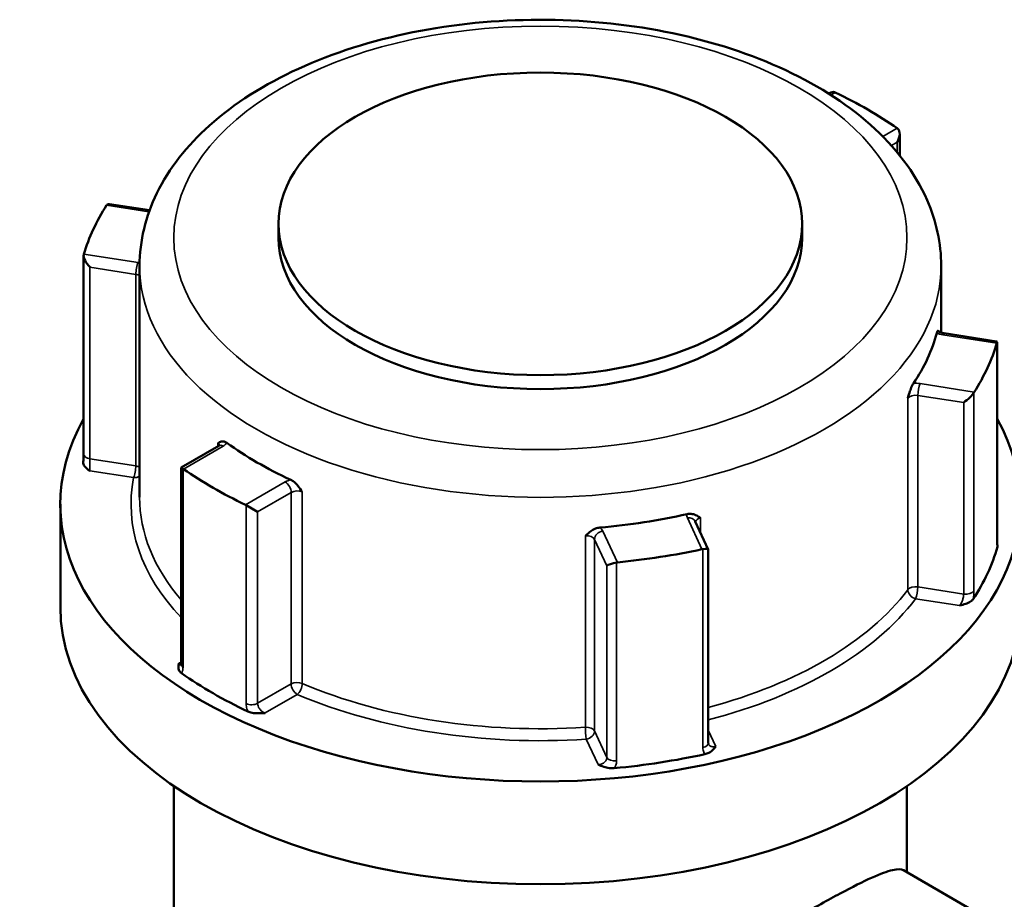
# Model space of a CAD drawing. Header units: millimetres. Extents: x 0 to 904, y 0 to 934.
# Tile 10 of 11: x 698 to 755, y 883 to 934. Entities that reach past the tile are written whole.
import ezdxf

# ---------------------------------------------------------------- set-up
doc = ezdxf.new("R2010")
doc.units = ezdxf.units.MM
doc.layers.add('Visible (ANSI)', color=7, linetype='Continuous', lineweight=50)
doc.layers.add('Visible Narrow (ANSI)', color=7, linetype='Continuous', lineweight=35)

msp = doc.modelspace()

# ---------------------------------------------------------------- linework, layer by layer
at = {"layer": 'Visible (ANSI)'}
for p, q in [((744.97, 930.159), (744.93, 930.136)), ((749.09, 927.78), (749.09, 926.524)), ((705.258, 923.317), (702.917, 923.679)), ((712.794, 922.525), (712.794, 921.708)), ((743.394, 922.525), (743.394, 921.708)), ((701.406, 909.083), (701.406, 920.664)), ((704.674, 920.075), (704.674, 906.562)), ((751.514, 920.075), (751.514, 916.176)), ((754.749, 915.661), (751.681, 916.135)), ((754.782, 904.041), (754.782, 915.621)), ((709.308, 909.57), (707.098, 908.294)), ((707.098, 908.294), (707.212, 908.228)), ((707.098, 908.294), (707.098, 896.819)), ((700.044, 906.154), (700.044, 900.153)), ((710.9, 906.098), (711.572, 905.711)), ((737.904, 903.508), (737.142, 905.15)), ((737.906, 892.207), (737.906, 903.499)), ((706.674, 889.697), (706.674, 853.298)), ((749.514, 889.697), (749.514, 884.658)), ((762.008, 877.445), (749.312, 884.774))]:
    msp.add_line(p, q, dxfattribs=at)
msp.add_ellipse((728.094, 922.525), major_axis=(-15.3, 0), ratio=0.57735, dxfattribs=at)
for centre, major_axis, ratio, start_param, end_param in [((744.97, 929.582), (-0.354, -0.612), 0.57735, 3.238165, 3.926991), ((728.094, 918.157), (27.05, 0), 0.57735, 0.690617, 0.88018), ((748.59, 927.492), (-0.354, -0.612), 0.57735, 1.570796, 3.045021), ((728.094, 918.157), (-27.05, 0), 0.57735, 5.926605, 6.116167), ((703.231, 923.125), (-0.451, 0.526), 0.410754, 5.836328, 6.371671), ((728.094, 921.708), (15.3, 0), 0.57735, 3.141593, 6.283185), ((701.906, 920.269), (0.451, -0.526), 0.410754, 3.423222, 4.897446), ((728.094, 918.157), (23.42, 0), 0.57735, 5.908593, 6.134179), ((728.094, 918.157), (27.05, 0), 0.57735, 5.926605, 6.116167), ((754.282, 915.227), (0.491, 0.421), 0.218386, 5.9329, 6.468243), ((752.957, 912.372), (-0.491, -0.421), 0.218386, 1.123939, 2.598164), ((728.094, 906.154), (28.05, 0), 0.57735, 2.828737, 6.596041), ((728.094, 918.157), (-23.42, 0), 0.57735, 0.672605, 0.898191), ((728.094, 918.157), (-27.05, 0), 0.57735, 0.690617, 0.88018), ((728.094, 918.157), (-23.42, 0), 0.57735, 1.719803, 1.945389), ((728.094, 918.157), (-27.05, 0), 0.57735, 1.737814, 1.927377), ((737.406, 903.393), (0.5, 0.11), 0.201906, 6.238645, 7.45107), ((728.094, 906.154), (27.05, 0), 0.57735, 5.919743, 6.123029), ((732.461, 902.628), (-0.5, -0.11), 0.201906, 4.502621, 5.976846), ((728.094, 900.153), (28.05, 0), 0.57735, 3.141593, 6.283185), ((728.094, 906.154), (-27.05, 0), 0.57735, 0.683755, 0.887041), ((728.094, 906.154), (-27.05, 0), 0.57735, 1.730953, 1.934239)]:
    msp.add_ellipse(centre, major_axis=major_axis, ratio=ratio, start_param=start_param, end_param=end_param, dxfattribs=at)
for points, knots in [([(704.674, 920.075), (704.674, 921.528), (705.028, 922.975), (706.393, 925.764), (707.445, 927.091), (710.203, 929.562), (711.968, 930.676), (715.988, 932.515), (718.254, 933.231), (723.021, 934.191), (725.52, 934.437), (730.514, 934.447), (733.006, 934.212), (737.76, 933.278), (740.02, 932.578), (744.093, 930.752), (745.905, 929.623), (748.841, 927.013), (749.981, 925.532), (751.228, 922.686), (751.514, 921.383), (751.514, 920.075)], [2.356194, 2.356194, 2.356194, 2.356194, 2.631499, 2.631499, 2.928808, 2.928808, 3.256868, 3.256868, 3.591427, 3.591427, 3.923774, 3.923774, 4.254968, 4.254968, 4.587267, 4.587267, 4.921796, 4.921796, 5.250049, 5.250049, 5.497787, 5.497787, 5.497787, 5.497787]), ([(751.254, 916.149), (751.267, 916.198), (751.279, 916.233), (751.306, 916.286), (751.318, 916.291), (751.336, 916.285), (751.343, 916.276), (751.35, 916.264)], [0.23232763, 0.23232763, 0.23232763, 0.23232763, 0.25357454, 0.25357454, 0.28265809, 0.28265809, 0.30554383, 0.30554383, 0.30554383, 0.30554383]), ([(751.345, 916.27), (751.345, 916.27), (751.347, 916.268), (751.357, 916.258), (751.369, 916.247), (751.406, 916.223), (751.431, 916.209), (751.495, 916.182), (751.534, 916.168), (751.61, 916.148), (751.644, 916.141), (751.681, 916.135)], [4.3319005, 4.3319005, 4.3319005, 4.3319005, 4.4505896, 4.4505896, 4.6522435, 4.6522435, 4.8550269, 4.8550269, 5.0731994, 5.0731994, 5.2359878, 5.2359878, 5.2359878, 5.2359878]), ([(749.562, 912.344), (749.562, 912.345), (749.562, 912.346), (749.604, 912.487), (749.644, 912.622), (749.718, 912.843), (749.755, 912.944), (749.827, 913.104), (749.858, 913.163), (749.89, 913.209)], [-0.00031623, -0.00031623, -0.00031623, -0.00031623, 0, 0, 0.04401994, 0.04401994, 0.07498299, 0.07498299, 0.09760297, 0.09760297, 0.09760297, 0.09760297]), ([(709.253, 909.717), (709.254, 909.717), (709.254, 909.717), (709.316, 909.755), (709.376, 909.79), (709.492, 909.821), (709.551, 909.826), (709.669, 909.796), (709.721, 909.771), (709.775, 909.732)], [-0.00031623, -0.00031623, -0.00031623, -0.00031623, 0, 0, 0.0440199, 0.0440199, 0.07498292, 0.07498292, 0.09760287, 0.09760287, 0.09760287, 0.09760287]), ([(709.308, 909.57), (709.326, 909.58), (709.339, 909.589), (709.359, 909.605), (709.365, 909.611), (709.368, 909.615), (709.369, 909.616), (709.369, 909.616)], [0, 0, 0, 0, 0.1570796, 0.1570796, 0.3141593, 0.3141593, 0.3804885, 0.3804885, 0.3804885, 0.3804885]), ([(701.406, 909.083), (701.406, 909.057), (701.405, 909.028), (701.404, 908.969), (701.403, 908.938), (701.401, 908.874), (701.399, 908.841), (701.395, 908.774), (701.393, 908.74), (701.388, 908.671), (701.385, 908.636), (701.382, 908.601)], [0.63121764, 0.63121764, 0.63121764, 0.63121764, 0.64250889, 0.64250889, 0.65380014, 0.65380014, 0.6650914, 0.6650914, 0.67638265, 0.67638265, 0.6876739, 0.6876739, 0.6876739, 0.6876739]), ([(701.759, 908.1), (701.758, 908.101), (701.757, 908.102), (701.677, 908.163), (701.597, 908.225), (701.476, 908.347), (701.423, 908.414), (701.384, 908.529), (701.379, 908.566), (701.382, 908.601)], [-0.00049574, -0.00049574, -0.00049574, -0.00049574, 0, 0, 0.03934896, 0.03934896, 0.07210853, 0.07210853, 0.08973394, 0.08973394, 0.08973394, 0.08973394]), ([(713.503, 907.58), (713.57, 907.549), (713.637, 907.505), (713.788, 907.38), (713.865, 907.296), (714.018, 907.111), (714.098, 906.994), (714.181, 906.872), (714.182, 906.871), (714.183, 906.871)], [0.23232747, 0.23232747, 0.23232747, 0.23232747, 0.25357438, 0.25357438, 0.2826579, 0.2826579, 0.32400575, 0.32400575, 0.32430278, 0.32430278, 0.32430278, 0.32430278]), ([(736.663, 905.573), (736.743, 905.591), (736.822, 905.595), (737, 905.58), (737.089, 905.552), (737.266, 905.476), (737.358, 905.416), (737.453, 905.355), (737.454, 905.354), (737.455, 905.354)], [0.23232759, 0.23232759, 0.23232759, 0.23232759, 0.25357451, 0.25357451, 0.28265805, 0.28265805, 0.32400591, 0.32400591, 0.32430294, 0.32430294, 0.32430294, 0.32430294]), ([(730.721, 904.312), (730.722, 904.313), (730.723, 904.313), (730.826, 904.406), (730.926, 904.495), (731.116, 904.628), (731.211, 904.684), (731.402, 904.757), (731.486, 904.777), (731.571, 904.785)], [-0.00031623, -0.00031623, -0.00031623, -0.00031623, 0, 0, 0.04401993, 0.04401993, 0.07498296, 0.07498296, 0.09760294, 0.09760294, 0.09760294, 0.09760294]), ([(754.782, 904.041), (754.782, 903.996), (754.783, 903.956), (754.786, 903.886), (754.789, 903.856), (754.793, 903.815), (754.796, 903.802), (754.796, 903.802)], [0.63121767, 0.63121767, 0.63121767, 0.63121767, 0.65002048, 0.65002048, 0.66882329, 0.66882329, 0.68703424, 0.68703424, 0.68703424, 0.68703424]), ([(754.779, 903.849), (754.783, 903.839), (754.787, 903.829), (754.811, 903.762), (754.811, 903.709), (754.798, 903.663)], [0.06770247, 0.06770247, 0.06770247, 0.06770247, 0.07210866, 0.07210866, 0.09749772, 0.09749772, 0.09749772, 0.09749772]), ([(753.377, 900.602), (753.348, 900.559), (753.303, 900.513), (753.149, 900.412), (753.045, 900.369), (752.834, 900.298), (752.712, 900.268), (752.589, 900.238), (752.588, 900.238), (752.586, 900.237)], [0, 0, 0, 0, 0.02418213, 0.02418213, 0.05538448, 0.05538448, 0.09286299, 0.09286299, 0.09333516, 0.09333516, 0.09333516, 0.09333516]), ([(707.125, 896.288), (707.074, 896.324), (707.029, 896.37), (706.954, 896.498), (706.942, 896.571), (706.94, 896.712), (706.956, 896.788), (706.972, 896.864), (706.972, 896.865), (706.973, 896.866)], [0, 0, 0, 0, 0.02418213, 0.02418213, 0.05538448, 0.05538448, 0.09286298, 0.09286298, 0.09333515, 0.09333515, 0.09333515, 0.09333515]), ([(707.088, 896.733), (707.088, 896.733), (707.088, 896.734), (707.09, 896.74), (707.092, 896.75), (707.096, 896.778), (707.098, 896.797), (707.098, 896.819)], [0.19707762, 0.19707762, 0.19707762, 0.19707762, 0.20355696, 0.20355696, 0.21927947, 0.21927947, 0.23500199, 0.23500199, 0.23500199, 0.23500199]), ([(712.007, 893.96), (712.005, 893.959), (712.004, 893.959), (711.872, 893.95), (711.74, 893.941), (711.496, 893.942), (711.369, 893.949), (711.147, 893.992), (711.069, 894.018), (711.006, 894.047)], [-0.00049574, -0.00049574, -0.00049574, -0.00049574, 0, 0, 0.03934897, 0.03934897, 0.07210856, 0.07210856, 0.09749758, 0.09749758, 0.09749758, 0.09749758]), ([(738.342, 892.013), (738.342, 892.012), (738.341, 892.012), (738.289, 891.941), (738.236, 891.87), (738.113, 891.749), (738.039, 891.689), (737.864, 891.6), (737.785, 891.573), (737.71, 891.557)], [-0.00049573, -0.00049573, -0.00049573, -0.00049573, 0, 0, 0.03934902, 0.03934902, 0.07210867, 0.07210867, 0.09749772, 0.09749772, 0.09749772, 0.09749772]), ([(737.906, 892.207), (737.906, 892.202), (737.907, 892.197), (737.907, 892.187), (737.908, 892.182), (737.909, 892.174), (737.91, 892.171), (737.912, 892.164), (737.913, 892.161), (737.915, 892.155), (737.916, 892.152), (737.917, 892.15)], [1.26243534, 1.26243534, 1.26243534, 1.26243534, 1.26945391, 1.26945391, 1.27647249, 1.27647249, 1.28349106, 1.28349106, 1.29050963, 1.29050963, 1.2975282, 1.2975282, 1.2975282, 1.2975282]), ([(732.408, 890.737), (732.328, 890.729), (732.238, 890.729), (732.008, 890.756), (731.892, 890.786), (731.68, 890.856), (731.573, 890.902), (731.468, 890.948), (731.466, 890.949), (731.465, 890.949)], [0, 0, 0, 0, 0.02418213, 0.02418213, 0.05538448, 0.05538448, 0.09286297, 0.09286297, 0.09333513, 0.09333513, 0.09333513, 0.09333513]), ([(731.025, 853.1), (730.031, 853.675), (729.043, 854.368), (727.188, 855.946), (726.322, 856.83), (724.825, 858.72), (724.194, 859.726), (723.305, 861.787), (723.05, 862.842), (723.05, 864.938), (723.305, 865.917), (724.194, 867.766), (724.825, 868.638), (726.322, 870.324), (727.188, 871.137), (729.043, 872.717), (730.031, 873.484), (731.972, 874.914), (732.995, 875.632), (735.104, 877.061), (736.192, 877.772), (738.341, 879.144), (739.404, 879.805), (741.422, 881.031), (742.376, 881.597), (744.104, 882.594), (744.908, 883.044), (746.326, 883.801), (746.942, 884.109), (747.96, 884.567), (748.364, 884.716), (748.975, 884.858), (749.182, 884.85), (749.312, 884.774)], [4.474068, 4.474068, 4.474068, 4.474068, 4.859256, 4.859256, 5.244444, 5.244444, 5.629632, 5.629632, 6.01482, 6.01482, 6.400008, 6.400008, 6.785196, 6.785196, 7.170384, 7.170384, 7.555572, 7.555572, 7.922236, 7.922236, 8.288901, 8.288901, 8.655565, 8.655565, 9.02223, 9.02223, 9.388894, 9.388894, 9.755559, 9.755559, 10.122223, 10.122223, 10.488888, 10.488888, 10.488888, 10.488888])]:
    msp.add_open_spline(points, degree=3, knots=knots, dxfattribs=at)
for points in [[(745.325, 930.195), (745.313, 930.201), (745.3, 930.206), (745.288, 930.211)], [(748.976, 928.081), (748.966, 928.09), (748.956, 928.098), (748.946, 928.105)], [(702.762, 923.632), (702.757, 923.625), (702.751, 923.617), (702.746, 923.608)], [(701.42, 920.753), (701.418, 920.744), (701.415, 920.734), (701.412, 920.723)], [(754.768, 915.56), (754.77, 915.569), (754.773, 915.578), (754.776, 915.586)], [(753.425, 912.677), (753.431, 912.687), (753.437, 912.696), (753.442, 912.705)], [(707.212, 908.228), (707.222, 908.222), (707.232, 908.215), (707.242, 908.208)], [(710.863, 906.118), (710.875, 906.112), (710.888, 906.105), (710.9, 906.098)], [(737.536, 903.522), (737.551, 903.525), (737.566, 903.527), (737.582, 903.529)], [(732.543, 902.75), (732.559, 902.753), (732.575, 902.755), (732.591, 902.756)]]:
    msp.add_open_spline(points, degree=3, dxfattribs=at)
at = {"layer": 'Visible Narrow (ANSI)'}
for p, q in [((745.07, 930.048), (745.325, 930.195)), ((748.946, 928.105), (748.109, 927.622)), ((748.608, 927.093), (748.944, 927.288)), ((748.944, 927.288), (748.944, 926.704)), ((702.746, 923.608), (705.224, 923.225)), ((704.584, 920.263), (701.42, 920.753)), ((701.776, 908.805), (701.776, 919.991)), ((701.776, 919.991), (704.454, 919.576)), ((704.454, 919.576), (704.454, 908.39)), ((751.604, 916.05), (754.768, 915.56)), ((754.776, 915.586), (754.776, 903.994)), ((753.442, 912.705), (750.279, 913.194)), ((750.15, 912.507), (752.828, 912.093)), ((750.15, 901.321), (750.15, 912.507)), ((753.425, 901.084), (753.425, 912.677)), ((749.562, 912.344), (749.562, 901.158)), ((752.828, 912.093), (752.828, 900.907)), ((709.253, 909.717), (709.253, 909.538)), ((707.242, 908.208), (709.558, 909.545)), ((704.454, 908.39), (701.776, 908.805)), ((701.759, 908.1), (704.325, 907.703)), ((707.212, 896.635), (707.212, 908.228)), ((713.179, 907.455), (710.863, 906.118)), ((711.572, 905.711), (713.532, 906.842)), ((713.532, 906.842), (713.532, 895.656)), ((714.183, 895.685), (714.183, 906.871)), ((710.9, 906.098), (710.9, 894.506)), ((711.572, 894.525), (711.572, 905.711)), ((736.689, 905.348), (737.536, 903.522)), ((737.455, 904.477), (737.455, 905.354)), ((732.591, 902.756), (731.743, 904.583)), ((730.721, 904.312), (730.721, 893.126)), ((731.26, 904.1), (731.978, 902.554)), ((731.26, 892.914), (731.26, 904.1)), ((737.582, 903.529), (737.582, 891.937)), ((732.543, 891.158), (732.543, 902.75)), ((731.978, 902.554), (731.978, 891.368)), ((752.828, 900.907), (750.15, 901.321)), ((750.02, 900.634), (752.586, 900.237)), ((707.098, 896.938), (706.973, 896.866)), ((713.532, 895.656), (711.572, 894.525)), ((712.007, 893.96), (713.886, 895.044)), ((738.342, 892.013), (737.906, 892.953)), ((730.777, 892.431), (731.465, 890.949)), ((731.978, 891.368), (731.26, 892.914))]:
    msp.add_line(p, q, dxfattribs=at)
msp.add_ellipse((728.094, 921.708), major_axis=(21.42, 0), ratio=0.57735, dxfattribs=at)
for centre, major_axis, ratio, start_param, end_param in [((704.584, 919.855), (0.076, 0.494), 0.211325, 0.631914, 2.202711), ((704.325, 919.706), (-1, 0), 0.57735, 4.354154, 4.45059), ((728.094, 920.075), (-23.42, 0), 0.57735, 0, 3.141593), ((704.325, 919.297), (0.5, 0), 0.57735, 0.798142, 1.308997), ((751.863, 916.607), (1, 0), 0.57735, 4.058176, 4.45059), ((751.604, 915.641), (0.076, 0.494), 0.211325, 0, 0.631914), ((750.02, 912.637), (-1, 0), 0.57735, 4.45059, 4.843003), ((750.279, 912.786), (-0.076, -0.494), 0.211325, 3.773507, 5.344303), ((750.02, 912.228), (0.5, 0), 0.57735, 1.308997, 2.730409), ((708.851, 909.545), (0.5, 0), 0.57735, 0.167906, 0.636014), ((708.851, 909.953), (1, 0), 0.57735, 5.497787, 5.890201), ((701.906, 909.083), (-0.5, 0), 0.57735, 0, 1.308997), ((709.558, 909.137), (-0.25, 0.433), 0.57735, 5.497787, 6.283185), ((704.325, 908.111), (-0.076, -0.494), 0.211325, 0.631914, 2.202711), ((704.325, 908.111), (-0.5, 0), 0.57735, 3.939735, 4.45059), ((728.094, 906.154), (-23.92, 0), 0.57735, 6.17077, 6.782782), ((704.325, 908.111), (0.491, -0.096), 0.811343, 4.869722, 5.648587), ((713.886, 907.047), (-1, 0), 0.57735, 5.105374, 5.497787), ((713.179, 907.047), (-0.25, 0.433), 0.57735, 3.926991, 5.497787), ((713.886, 906.638), (0.5, 0), 0.57735, 0.934783, 2.356194), ((728.094, 906.562), (-23.42, 0), 0.57735, 0, 0.458955), ((737.655, 905.497), (-1, 0), 0.57735, 6.152571, 6.544985), ((736.689, 904.94), (0.454, 0.21), 0.788675, 0, 1.219917), ((737.655, 905.089), (-0.5, 0), 0.57735, 5.123573, 6.182779), ((731.743, 904.175), (-0.454, -0.21), 0.788675, 4.36151, 5.932306), ((730.777, 904.433), (1, 0), 0.57735, 0.261799, 0.654213), ((730.777, 904.025), (0.5, 0), 0.57735, 0.261799, 1.683211), ((754.282, 904.041), (0.5, 0), 0.57735, 6.117958, 6.283185), ((728.094, 906.562), (-23.42, 0), 0.57735, 2.003113, 2.730409), ((750.02, 901.042), (-0.5, 0), 0.57735, 4.45059, 5.872002), ((750.02, 901.042), (0.399, -0.301), 0.74844, 3.656071, 5.226868), ((750.02, 901.042), (0.076, 0.494), 0.211325, 3.773507, 5.344303), ((752.957, 901.186), (0.5, 0), 0.57735, 4.45059, 5.924814), ((728.094, 906.154), (23.92, 0), 0.57735, 5.135081, 5.872002), ((707.598, 896.819), (-0.5, 0), 0.57735, 0, 0.688826), ((713.886, 895.452), (-0.5, 0), 0.57735, 4.076375, 5.497787), ((713.886, 895.452), (0.25, -0.433), 0.57735, 3.926991, 5.497787), ((713.886, 895.452), (0.196, 0.46), 0.484994, 3.862668, 5.433464), ((728.094, 906.562), (-23.42, 0), 0.57735, 0.934783, 1.683211), ((728.094, 906.154), (23.92, 0), 0.57735, 4.076375, 4.824804), ((711.218, 894.729), (0.5, 0), 0.57735, 4.023563, 5.497787), ((730.777, 892.839), (0.5, 0), 0.57735, 0.261799, 1.683211), ((730.777, 892.839), (0.033, -0.499), 0.091593, 4.093921, 5.664718), ((730.777, 892.839), (0.454, 0.21), 0.788675, 4.36151, 5.932306), ((737.406, 892.207), (0.5, 0), 0.57735, 5.07076, 6.283185), ((732.461, 891.442), (-0.5, 0), 0.57735, 0.261799, 1.736024)]:
    msp.add_ellipse(centre, major_axis=major_axis, ratio=ratio, start_param=start_param, end_param=end_param, dxfattribs=at)
for points, knots in [([(701.759, 908.1), (701.759, 908.114), (701.759, 908.13), (701.76, 908.208), (701.762, 908.286), (701.767, 908.435), (701.77, 908.504), (701.774, 908.623), (701.775, 908.673), (701.776, 908.75), (701.776, 908.778), (701.776, 908.805)], [-0.7888479, -0.7888479, -0.7888479, -0.7888479, -0.7743737, -0.7743737, -0.7219503, -0.7219503, -0.6816247, -0.6816247, -0.650605, -0.650605, -0.6312176, -0.6312176, -0.6312176, -0.6312176]), ([(754.776, 903.994), (754.776, 903.941), (754.777, 903.892), (754.782, 903.776), (754.788, 903.717), (754.797, 903.669), (754.797, 903.666), (754.798, 903.663)], [0.63121767, 0.63121767, 0.63121767, 0.63121767, 0.65060648, 0.65060648, 0.68162858, 0.68162858, 0.68359785, 0.68359785, 0.68359785, 0.68359785]), ([(753.377, 900.602), (753.378, 900.609), (753.379, 900.615), (753.399, 900.723), (753.412, 900.823), (753.423, 900.975), (753.425, 901.032), (753.425, 901.084)], [0.57883749, 0.57883749, 0.57883749, 0.57883749, 0.58081285, 0.58081285, 0.6118312, 0.6118312, 0.63121767, 0.63121767, 0.63121767, 0.63121767]), ([(752.828, 900.907), (752.828, 900.881), (752.826, 900.852), (752.819, 900.777), (752.811, 900.727), (752.785, 900.612), (752.765, 900.546), (752.707, 900.405), (752.667, 900.333), (752.611, 900.263), (752.599, 900.25), (752.586, 900.237)], [-0.6312177, -0.6312177, -0.6312177, -0.6312177, -0.6118312, -0.6118312, -0.5808128, -0.5808128, -0.540489, -0.540489, -0.488068, -0.488068, -0.4735874, -0.4735874, -0.4735874, -0.4735874]), ([(707.097, 896.794), (707.074, 896.797), (707.05, 896.807), (707.008, 896.834), (706.99, 896.849), (706.973, 896.866)], [-0.12674836, -0.12674836, -0.12674836, -0.12674836, -0.09783927, -0.09783927, -0.0773717, -0.0773717, -0.0773717, -0.0773717]), ([(707.125, 896.288), (707.149, 896.325), (707.169, 896.369), (707.202, 896.482), (707.212, 896.556), (707.212, 896.635)], [0.18262179, 0.18262179, 0.18262179, 0.18262179, 0.20569371, 0.20569371, 0.23500199, 0.23500199, 0.23500199, 0.23500199]), ([(710.9, 894.506), (710.9, 894.453), (710.905, 894.398), (710.931, 894.251), (710.959, 894.158), (711.001, 894.059), (711.004, 894.053), (711.006, 894.047)], [0.63121772, 0.63121772, 0.63121772, 0.63121772, 0.65059953, 0.65059953, 0.68161043, 0.68161043, 0.68359791, 0.68359791, 0.68359791, 0.68359791]), ([(712.007, 893.96), (711.986, 893.967), (711.964, 893.975), (711.867, 894.021), (711.794, 894.076), (711.69, 894.192), (711.652, 894.249), (711.603, 894.352), (711.588, 894.398), (711.574, 894.471), (711.572, 894.498), (711.572, 894.525)], [-0.788848, -0.788848, -0.788848, -0.788848, -0.774333, -0.774333, -0.7219246, -0.7219246, -0.6816104, -0.6816104, -0.6505995, -0.6505995, -0.6312177, -0.6312177, -0.6312177, -0.6312177]), ([(737.582, 891.937), (737.582, 891.884), (737.588, 891.833), (737.619, 891.705), (737.653, 891.632), (737.704, 891.565), (737.707, 891.561), (737.71, 891.557)], [1.26243534, 1.26243534, 1.26243534, 1.26243534, 1.28182197, 1.28182197, 1.31284058, 1.31284058, 1.31481552, 1.31481552, 1.31481552, 1.31481552]), ([(738.342, 892.013), (738.321, 892.006), (738.299, 892), (738.201, 891.981), (738.126, 891.987), (738.016, 892.031), (737.976, 892.062), (737.935, 892.116), (737.925, 892.132), (737.917, 892.15)], [-1.4200656, -1.4200656, -1.4200656, -1.4200656, -1.4055862, -1.4055862, -1.3531648, -1.3531648, -1.3128406, -1.3128406, -1.2975282, -1.2975282, -1.2975282, -1.2975282]), ([(731.978, 891.368), (731.978, 891.328), (731.971, 891.288), (731.933, 891.187), (731.892, 891.129), (731.766, 891.019), (731.671, 890.975), (731.535, 890.952), (731.5, 890.949), (731.465, 890.949)], [-0.3131376, -0.3131376, -0.3131376, -0.3131376, -0.2838293, -0.2838293, -0.2369361, -0.2369361, -0.1759749, -0.1759749, -0.1555073, -0.1555073, -0.1555073, -0.1555073]), ([(732.408, 890.737), (732.447, 890.794), (732.478, 890.855), (732.529, 890.997), (732.543, 891.078), (732.543, 891.158)], [0.26075738, 0.26075738, 0.26075738, 0.26075738, 0.2838293, 0.2838293, 0.31313757, 0.31313757, 0.31313757, 0.31313757])]:
    msp.add_open_spline(points, degree=3, knots=knots, dxfattribs=at)

doc.saveas('drawing.dxf')
